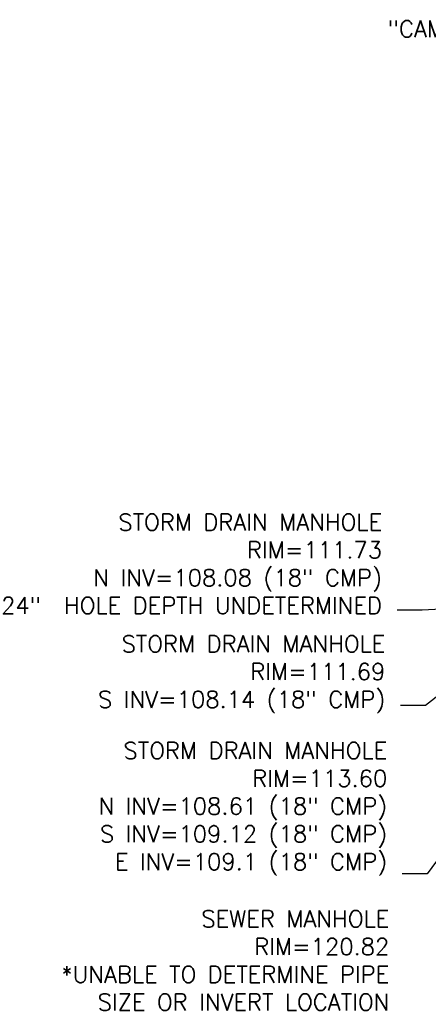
# Model space of a CAD drawing. Header units: feet. Extents: x 351431 to 355879, y 310968 to 329728.
# Tile 163 of 254: x 351960 to 352082, y 324188 to 324483. Entities that reach past the tile are written whole.
import ezdxf

# ---------------------------------------------------------------- set-up
doc = ezdxf.new("R2010")
doc.units = ezdxf.units.FT
doc.header["$MEASUREMENT"] = 0
for name, color, linetype in [('ETFS', 6, 'Continuous'), ('ETUD', 4, 'Continuous'), ('ETUS', 2, 'Continuous')]:
    doc.layers.add(name, color=color, linetype=linetype)
doc.styles.add('ANNO-TOPO', font='simplex.shx')

msp = doc.modelspace()

# ---------------------------------------------------------------- linework, layer by layer
at = {"layer": 'ETUD', "linetype": 'ByBlock', "lineweight": -2}
for p, q in [((352080.62, 324305.77), (352073.12, 324305.77)), ((352081.6, 324277.22), (352074.1, 324277.22)), ((352082.16, 324226.62), (352074.66, 324226.62))]:
    msp.add_line(p, q, dxfattribs=at)
for points in [[(352109.02, 324307.25), (352080.62, 324305.77)], [(352110.72, 324299.9), (352081.6, 324277.22)], [(352112.68, 324268.15), (352082.16, 324226.62)]]:
    msp.add_lwpolyline(points, dxfattribs=at)

# ---------------------------------------------------------------- texts
at = {"layer": 'ETFS', "insert": (352154.71, 324482.72), "char_height": 5, "attachment_point": 3, "style": 'ANNO-TOPO'}
msp.add_mtext('"CAMPBELL CREEK" SIGN', dxfattribs=at)
at = {"layer": 'ETUD', "char_height": 5, "attachment_point": 3, "style": 'ANNO-TOPO'}
for s, insert in [('STORM DRAIN MANHOLE\\PRIM=111.73\\PN INV=108.08 (18" CMP)\\P24"  HOLE DEPTH UNDETERMINED', (352068.62, 324334.68)), ('STORM DRAIN MANHOLE\\PRIM=111.69\\PS INV=108.14 (18" CMP)', (352069.6, 324298.17)), ('STORM DRAIN MANHOLE\\PRIM=113.60\\PN INV=108.61 (18" CMP)\\PS INV=109.12 (18" CMP)\\PE INV=109.1 (18" CMP)', (352070.16, 324266.14))]:
    msp.add_mtext(s, dxfattribs=dict(at, insert=insert))
at = {"layer": 'ETUS', "insert": (352070.78, 324215.66), "char_height": 5, "attachment_point": 3, "style": 'ANNO-TOPO'}
msp.add_mtext('SEWER MANHOLE\\PRIM=120.82\\P*UNABLE TO DETERMINE PIPE\\PSIZE OR INVERT LOCATION\\PDUE TO FLOW', dxfattribs=at)

doc.saveas('drawing.dxf')
